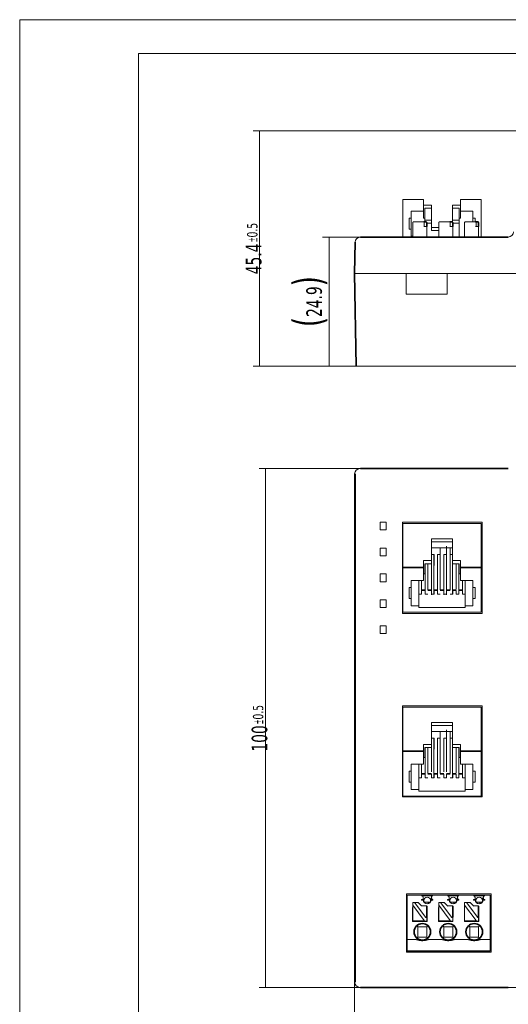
# Model space of a CAD drawing. Header units: millimetres. Extents: x -21323 to 21581, y 0 to 297.
# Tile 3 of 11: x 0 to 94, y 107 to 297. Entities that reach past the tile are written whole.
import ezdxf

# ---------------------------------------------------------------- set-up
doc = ezdxf.new("R2010")
doc.units = ezdxf.units.MM
doc.layers.add('1', color=7, linetype='Continuous')
doc.layers.add('125', color=7, linetype='Continuous')
doc.styles.add('Tahoma', font='Tahoma')

# ---------------------------------------------------------------- blocks, each defined once
blk = doc.blocks.new('_U0')
at = {"layer": '125', "color": 80, "lineweight": 13}
for p, q in [((65.65, 255.1), (58.39, 255.1)), ((59.64, 255.1), (59.64, 230.2)), ((65.86, 230.2), (58.39, 230.2))]:
    blk.add_line(p, q, dxfattribs=at)
at = {"layer": '125', "color": 80, "lineweight": 18}
for points in [[(59.64, 255.1), (60.08, 252.6), (59.2, 252.6), (59.64, 255.1)], [(59.64, 230.2), (59.2, 232.7), (60.08, 232.7), (59.64, 230.2)]]:
    blk.add_solid(points, dxfattribs=at)
at = {"layer": '125', "color": 3, "linetype": 'Continuous', "lineweight": 13, "insert": (59.26, 242.65), "char_height": 3, "attachment_point": 8, "rotation": 90, "line_spacing_factor": 0.721597, "style": 'Tahoma'}
blk.add_mtext('\\W0.7500;{\\H1.88x;(}24.9{\\H1.88x;)}', dxfattribs=at)
blk = doc.blocks.new('_U1')
at = {"layer": '125', "color": 80, "lineweight": 13}
for p, q in [((96.49, 275.6), (44.98, 275.6)), ((46.23, 275.6), (46.23, 230.2)), ((65.86, 230.2), (44.98, 230.2))]:
    blk.add_line(p, q, dxfattribs=at)
at = {"layer": '125', "color": 80, "lineweight": 18}
for points in [[(46.23, 275.6), (46.67, 273.1), (45.79, 273.1), (46.23, 275.6)], [(46.23, 230.2), (45.79, 232.7), (46.67, 232.7), (46.23, 230.2)]]:
    blk.add_solid(points, dxfattribs=at)
at = {"layer": '125', "color": 3, "linetype": 'Continuous', "lineweight": 13, "attachment_point": 8, "rotation": 90, "style": 'Tahoma'}
for s, insert, char_height, line_spacing_factor in [('\\W0.7500;\\W0.3750;%%p\\W0.7500;0.5', (45.86, 255.97), 2, 0.840784), ('\\W0.7500;45.4', (46.63, 250.89), 3, 0.721597)]:
    blk.add_mtext(s, dxfattribs=dict(at, insert=insert, char_height=char_height, line_spacing_factor=line_spacing_factor))
blk = doc.blocks.new('_U2')
at = {"layer": '125', "color": 80, "lineweight": 13}
for p, q in [((64.55, 111.45), (64.55, 95.68)), ((153.35, 111.45), (153.35, 95.68)), ((153.35, 96.93), (64.55, 96.93))]:
    blk.add_line(p, q, dxfattribs=at)
at = {"layer": '125', "color": 80, "lineweight": 18}
for points in [[(64.55, 96.93), (67.05, 97.37), (67.05, 96.49), (64.55, 96.93)], [(153.35, 96.93), (150.85, 96.49), (150.85, 97.37), (153.35, 96.93)]]:
    blk.add_solid(points, dxfattribs=at)
at = {"layer": '125', "color": 3, "linetype": 'Continuous', "lineweight": 13, "attachment_point": 8, "style": 'Tahoma'}
for s, insert, char_height, line_spacing_factor in [('\\W0.7500;88.8', (106.93, 96.53), 3, 0.721597), ('\\W0.7500;\\W0.3750;%%p\\W0.7500;0.5', (112.01, 97.33), 2, 0.840784)]:
    blk.add_mtext(s, dxfattribs=dict(at, insert=insert, char_height=char_height, line_spacing_factor=line_spacing_factor))
blk = doc.blocks.new('_U3')
at = {"layer": '125', "color": 80, "lineweight": 13}
for p, q in [((65.65, 210.45), (46.12, 210.45)), ((47.37, 210.45), (47.37, 110.45)), ((65.65, 110.45), (46.12, 110.45))]:
    blk.add_line(p, q, dxfattribs=at)
at = {"layer": '125', "color": 80, "lineweight": 18}
for points in [[(47.37, 210.45), (47.81, 207.95), (46.93, 207.95), (47.37, 210.45)], [(47.37, 110.45), (46.93, 112.95), (47.81, 112.95), (47.37, 110.45)]]:
    blk.add_solid(points, dxfattribs=at)
at = {"layer": '125', "color": 3, "linetype": 'Continuous', "lineweight": 13, "attachment_point": 8, "rotation": 90, "style": 'Tahoma'}
for s, insert, char_height, line_spacing_factor in [('\\W0.7500;\\W0.3750;%%p\\W0.7500;0.5', (46.98, 163.03), 2, 0.840784), ('\\W0.7500;100', (47.77, 158.44), 3, 0.721597)]:
    blk.add_mtext(s, dxfattribs=dict(at, insert=insert, char_height=char_height, line_spacing_factor=line_spacing_factor))

msp = doc.modelspace()

# ---------------------------------------------------------------- linework, layer by layer
at = {"layer": '1', "color": 7, "linetype": 'Continuous', "lineweight": 18}
for p, q in [((77.83, 262.32), (73.85, 262.32)), ((73.85, 262.32), (73.85, 262.16)), ((73.85, 262.16), (73.85, 255.1)), ((77.83, 262.16), (77.83, 262.32)), ((77.83, 260.08), (77.83, 262.16)), ((88.95, 262.32), (84.97, 262.32)), ((84.97, 262.32), (84.97, 262.16)), ((84.97, 262.16), (84.97, 260.08)), ((88.95, 262.16), (88.95, 262.32)), ((88.95, 255.1), (88.95, 262.16)), ((75.44, 258.73), (75.44, 260.08)), ((77.83, 260.08), (75.44, 260.08)), ((79.37, 261.23), (77.83, 261.23)), ((77.83, 258.74), (77.83, 260.08)), ((78.1, 260.64), (79.37, 260.64)), ((78.1, 258.74), (78.1, 260.64)), ((79.37, 260.64), (79.37, 261.23)), ((79.37, 258.34), (79.37, 260.64)), ((84.97, 261.23), (83.43, 261.23)), ((83.43, 261.23), (83.43, 260.64)), ((83.43, 260.64), (83.43, 258.34)), ((83.43, 260.64), (84.7, 260.64)), ((84.7, 260.64), (84.7, 258.74)), ((84.97, 260.08), (84.97, 258.74)), ((87.35, 260.08), (84.97, 260.08)), ((87.35, 260.08), (87.35, 258.73)), ((75.05, 256.62), (75.05, 258.73)), ((75.44, 258.73), (75.05, 258.73)), ((75.44, 256.62), (75.44, 258.73)), ((77.83, 258.74), (78.1, 258.74)), ((78.1, 258), (78.1, 258.74)), ((79.37, 258.34), (78.1, 258.34)), ((79.37, 257.78), (79.37, 258.34)), ((83.43, 258.34), (83.43, 257.96)), ((83.43, 258.34), (84.7, 258.34)), ((84.7, 258.74), (84.97, 258.74)), ((84.7, 258.74), (84.7, 255.1)), ((87.35, 258.73), (87.35, 258)), ((87.75, 258.73), (87.35, 258.73)), ((87.75, 258.73), (87.75, 258)), ((75.05, 256.62), (75.44, 256.62)), ((75.44, 255.27), (75.44, 256.62)), ((75.75, 257.9), (75.75, 255.1)), ((75.85, 258), (77.87, 258)), ((78.35, 258), (77.87, 258)), ((77.87, 257.1), (78.45, 257.1)), ((77.97, 257.1), (77.97, 257.9)), ((78.45, 257.9), (78.45, 257.1)), ((79.37, 257.78), (78.45, 257.78)), ((78.45, 257.1), (78.45, 255.1)), ((79.37, 256.38), (79.37, 257.78)), ((80.75, 256.96), (79.37, 256.96)), ((79.37, 256.38), (80.75, 256.38)), ((80.75, 257.9), (80.75, 255.1)), ((80.85, 258), (82.87, 258)), ((83.35, 258), (82.87, 258)), ((82.87, 257.1), (83.45, 257.1)), ((82.97, 257.1), (82.97, 257.9)), ((83.45, 257.9), (83.45, 257.1)), ((83.45, 257.78), (84.7, 257.78)), ((83.45, 257.1), (83.45, 255.1)), ((85.75, 257.9), (85.75, 255.1)), ((85.85, 258), (87.87, 258)), ((88.35, 258), (87.87, 258)), ((87.87, 257.1), (88.45, 257.1)), ((87.97, 257.1), (87.97, 257.9)), ((88.45, 257.9), (88.45, 257.1)), ((88.45, 257.1), (88.45, 255.1)), ((65.65, 255.1), (94.17, 255.1)), ((75.44, 255.27), (75.75, 255.27)), ((64.65, 254.12), (64.55, 248.1)), ((64.86, 230.2), (64.55, 248.1)), ((64.55, 248.1), (65.55, 248.1)), ((65.55, 248.1), (64.55, 248.1)), ((65.55, 248.1), (74.5, 248.1)), ((96.45, 248.1), (65.55, 248.1)), ((74.5, 244.1), (74.5, 248.1)), ((82.4, 248.1), (96.45, 248.1)), ((82.4, 248.1), (82.4, 244.1)), ((82.4, 244.1), (74.5, 244.1)), ((65.86, 230.2), (64.86, 230.2)), ((104.45, 230.2), (65.86, 230.2)), ((64.55, 209.45), (64.55, 186.4)), ((64.55, 111.45), (64.55, 209.45)), ((65.65, 210.45), (65.55, 210.45)), ((65.65, 210.45), (65.55, 210.45)), ((94.17, 210.45), (65.65, 210.45)), ((70.65, 200.15), (69.45, 200.15)), ((69.45, 198.65), (69.45, 200.15)), ((70.65, 200.15), (70.65, 198.65)), ((73.75, 200.15), (73.75, 182.55)), ((89.15, 200.15), (73.75, 200.15)), ((73.85, 199.86), (73.85, 191.79)), ((75.44, 199.86), (73.85, 199.86)), ((87.35, 199.86), (75.44, 199.86)), ((88.95, 199.86), (87.35, 199.86)), ((88.95, 191.79), (88.95, 199.86)), ((89.15, 182.55), (89.15, 200.15)), ((69.45, 198.65), (70.65, 198.65)), ((79.37, 192.71), (79.37, 196.93)), ((83.43, 196.93), (79.37, 196.93)), ((79.37, 196.34), (83.43, 196.34)), ((82.25, 187.39), (82.25, 195.53)), ((83.43, 196.93), (83.43, 192.71)), ((69.45, 193.65), (69.45, 195.15)), ((70.65, 195.15), (69.45, 195.15)), ((69.45, 193.65), (70.65, 193.65)), ((70.65, 195.15), (70.65, 193.65)), ((83.43, 195.2), (79.37, 195.2)), ((79.85, 193.9), (79.37, 193.9)), ((79.84, 187.39), (79.84, 193.9)), ((79.85, 193.9), (79.85, 191.77)), ((80.55, 193.9), (80.55, 187.1)), ((80.55, 191.77), (80.55, 193.9)), ((81.05, 193.9), (80.55, 193.9)), ((81.05, 187.1), (81.05, 195.24)), ((81.75, 193.9), (81.75, 187.39)), ((81.75, 191.77), (81.75, 193.9)), ((82.25, 193.9), (81.75, 193.9)), ((82.94, 195.24), (82.94, 187.1)), ((83.43, 193.9), (82.95, 193.9)), ((73.85, 191.79), (73.85, 191.38)), ((77.83, 191.79), (77.83, 192.71)), ((79.37, 192.71), (77.83, 192.71)), ((77.83, 191.38), (77.83, 191.79)), ((78.1, 192.11), (79.37, 192.11)), ((78.1, 190.2), (78.1, 192.11)), ((78.15, 192.11), (78.15, 187.1)), ((78.65, 187.1), (78.65, 192.11)), ((79.34, 192.11), (79.34, 187.39)), ((79.37, 192.11), (79.37, 192.71)), ((83.43, 192.71), (83.43, 192.11)), ((84.97, 192.71), (83.43, 192.71)), ((83.43, 192.11), (84.7, 192.11)), ((83.44, 187.1), (83.44, 192.11)), ((84.14, 192.11), (84.14, 187.24)), ((84.64, 187.24), (84.64, 192.11)), ((84.7, 192.11), (84.7, 190.2)), ((84.97, 192.71), (84.97, 191.79)), ((84.97, 191.79), (84.97, 191.38)), ((88.95, 191.38), (88.95, 191.79)), ((70.65, 190.15), (69.45, 190.15)), ((69.45, 188.65), (69.45, 190.15)), ((70.65, 190.15), (70.65, 188.65)), ((73.85, 191.38), (73.85, 190.99)), ((73.85, 190.99), (73.85, 182.75)), ((77.83, 190.99), (77.83, 191.38)), ((77.83, 188.88), (77.83, 190.99)), ((77.83, 190.2), (78.1, 190.2)), ((84.7, 190.2), (84.97, 190.2)), ((84.97, 191.38), (84.97, 190.99)), ((84.97, 190.99), (84.97, 188.88)), ((88.95, 190.99), (88.95, 191.38)), ((88.95, 182.75), (88.95, 190.99)), ((69.45, 188.65), (70.65, 188.65)), ((75.44, 187.52), (75.44, 188.88)), ((77.83, 188.88), (75.44, 188.88)), ((76.95, 188.88), (76.95, 187.39)), ((76.95, 184.03), (76.95, 188.88)), ((77.45, 187.39), (77.45, 188.88)), ((87.35, 188.88), (84.97, 188.88)), ((85.34, 188.88), (85.34, 187.1)), ((85.84, 187.1), (85.84, 188.88)), ((85.84, 188.88), (85.84, 184.03)), ((87.35, 188.88), (87.35, 187.52)), ((75.05, 185.39), (75.05, 187.52)), ((75.44, 187.52), (75.05, 187.52)), ((75.44, 185.39), (75.44, 187.52)), ((76.95, 186.26), (77.45, 186.26)), ((77.45, 186.26), (77.45, 187.39)), ((77.45, 186.96), (78.15, 186.96)), ((77.45, 186.96), (77.45, 186.26)), ((78.15, 186.26), (78.15, 187.1)), ((78.15, 186.26), (78.15, 186.96)), ((78.15, 186.26), (78.65, 186.26)), ((78.65, 186.96), (79.34, 186.96)), ((79.34, 186.1), (79.34, 187.39)), ((79.35, 186.26), (79.35, 186.96)), ((79.35, 186.26), (79.85, 186.26)), ((79.84, 186.26), (79.84, 187.39)), ((79.84, 186.3), (79.85, 186.3)), ((79.85, 186.96), (80.55, 186.96)), ((79.85, 186.96), (79.85, 186.26)), ((79.85, 186.3), (79.85, 186.26)), ((80.55, 186.26), (80.55, 187.1)), ((80.55, 186.26), (80.55, 186.96)), ((80.55, 186.3), (80.55, 186.3)), ((80.55, 186.26), (81.05, 186.26)), ((81.05, 186.96), (81.75, 186.96)), ((81.75, 186.1), (81.75, 187.39)), ((81.75, 186.26), (81.75, 186.96)), ((81.75, 186.26), (82.25, 186.26)), ((82.25, 186.1), (82.25, 187.39)), ((82.25, 186.96), (82.94, 186.96)), ((82.25, 186.96), (82.25, 186.26)), ((82.95, 186.26), (83.45, 186.26)), ((83.44, 186.26), (83.44, 187.1)), ((83.44, 186.3), (83.45, 186.3)), ((83.45, 186.96), (84.14, 186.96)), ((83.45, 186.96), (83.45, 186.26)), ((84.15, 186.26), (84.15, 186.96)), ((84.15, 186.26), (84.64, 186.26)), ((84.64, 186.26), (84.64, 187.24)), ((84.64, 186.96), (85.34, 186.96)), ((84.64, 186.96), (84.64, 186.26)), ((85.34, 186.26), (85.34, 187.1)), ((85.34, 186.26), (85.34, 186.96)), ((85.34, 186.26), (85.84, 186.26)), ((87.35, 187.52), (87.35, 185.39)), ((87.75, 187.52), (87.35, 187.52)), ((87.75, 187.52), (87.75, 185.39)), ((69.45, 183.65), (69.45, 185.15)), ((70.65, 185.15), (69.45, 185.15)), ((70.65, 185.15), (70.65, 183.65)), ((75.05, 185.39), (75.44, 185.39)), ((75.44, 184.03), (75.44, 185.39)), ((87.35, 185.39), (87.75, 185.39)), ((87.35, 185.39), (87.35, 184.03)), ((69.45, 183.65), (70.65, 183.65)), ((73.75, 182.55), (89.15, 182.55)), ((88.95, 182.75), (73.85, 182.75)), ((75.44, 184.03), (76.95, 184.03)), ((76.95, 183.67), (76.95, 184.03)), ((76.95, 183.67), (85.84, 183.67)), ((85.84, 184.03), (87.35, 184.03)), ((85.84, 184.03), (85.84, 183.67)), ((64.55, 178.5), (64.55, 142.4)), ((70.65, 180.15), (69.45, 180.15)), ((69.45, 180.15), (69.45, 178.65)), ((69.45, 178.65), (70.65, 178.65)), ((70.65, 178.65), (70.65, 180.15)), ((89.15, 164.75), (73.75, 164.75)), ((73.75, 164.75), (73.75, 147.15)), ((73.85, 164.45), (73.85, 156.38)), ((75.44, 164.45), (73.85, 164.45)), ((87.35, 164.45), (75.44, 164.45)), ((88.95, 164.45), (87.35, 164.45)), ((88.95, 156.38), (88.95, 164.45)), ((89.15, 147.15), (89.15, 164.75)), ((79.37, 157.3), (79.37, 161.52)), ((83.43, 161.52), (79.37, 161.52)), ((83.43, 161.52), (83.43, 157.3)), ((79.37, 160.93), (83.43, 160.93)), ((83.43, 159.79), (79.37, 159.79)), ((81.05, 151.69), (81.05, 159.83)), ((82.25, 151.98), (82.25, 160.12)), ((82.94, 159.83), (82.94, 151.69)), ((79.85, 158.49), (79.37, 158.49)), ((79.84, 151.98), (79.84, 158.49)), ((79.85, 158.49), (79.85, 156.36)), ((80.55, 158.49), (80.55, 151.69)), ((80.55, 156.36), (80.55, 158.49)), ((81.05, 158.49), (80.55, 158.49)), ((81.75, 158.49), (81.75, 151.98)), ((81.75, 156.36), (81.75, 158.49)), ((82.25, 158.49), (81.75, 158.49)), ((83.43, 158.49), (82.95, 158.49)), ((73.85, 156.38), (73.85, 155.97)), ((73.85, 155.97), (73.85, 155.58)), ((77.83, 156.38), (77.83, 157.3)), ((79.37, 157.3), (77.83, 157.3)), ((77.83, 155.97), (77.83, 156.38)), ((77.83, 155.58), (77.83, 155.97)), ((78.1, 156.7), (79.37, 156.7)), ((78.1, 154.79), (78.1, 156.7)), ((78.15, 156.7), (78.15, 151.69)), ((78.65, 151.69), (78.65, 156.7)), ((79.34, 156.7), (79.34, 151.98)), ((79.37, 156.7), (79.37, 157.3)), ((83.43, 157.3), (83.43, 156.7)), ((84.97, 157.3), (83.43, 157.3)), ((83.43, 156.7), (84.7, 156.7)), ((83.44, 151.69), (83.44, 156.7)), ((84.14, 156.7), (84.14, 151.83)), ((84.64, 151.83), (84.64, 156.7)), ((84.7, 156.7), (84.7, 154.79)), ((84.97, 157.3), (84.97, 156.38)), ((84.97, 156.38), (84.97, 155.97)), ((84.97, 155.97), (84.97, 155.58)), ((88.95, 155.97), (88.95, 156.38)), ((88.95, 155.58), (88.95, 155.97)), ((73.85, 155.58), (73.85, 147.34)), ((77.83, 153.47), (77.83, 155.58)), ((77.83, 154.79), (78.1, 154.79)), ((84.7, 154.79), (84.97, 154.79)), ((84.97, 155.58), (84.97, 153.47)), ((88.95, 147.34), (88.95, 155.58)), ((75.05, 149.98), (75.05, 152.11)), ((75.44, 152.11), (75.05, 152.11)), ((75.44, 152.11), (75.44, 153.47)), ((77.83, 153.47), (75.44, 153.47)), ((75.44, 149.98), (75.44, 152.11)), ((76.95, 153.47), (76.95, 151.98)), ((76.95, 148.62), (76.95, 153.47)), ((77.45, 151.98), (77.45, 153.47)), ((77.45, 150.85), (77.45, 151.98)), ((79.84, 150.85), (79.84, 151.98)), ((87.35, 153.47), (84.97, 153.47)), ((85.34, 153.47), (85.34, 151.69)), ((85.84, 151.69), (85.84, 153.47)), ((85.84, 153.47), (85.84, 148.62)), ((87.35, 153.47), (87.35, 152.11)), ((87.35, 152.11), (87.35, 149.98)), ((87.75, 152.11), (87.35, 152.11)), ((87.75, 152.11), (87.75, 149.98)), ((75.05, 149.98), (75.44, 149.98)), ((75.44, 148.62), (75.44, 149.98)), ((76.95, 150.85), (77.45, 150.85)), ((77.45, 151.55), (78.15, 151.55)), ((77.45, 151.55), (77.45, 150.85)), ((78.15, 150.85), (78.15, 151.69)), ((78.15, 150.85), (78.15, 151.55)), ((78.15, 150.85), (78.65, 150.85)), ((78.65, 151.55), (79.34, 151.55)), ((79.35, 150.85), (79.35, 151.55)), ((79.35, 150.85), (79.85, 150.85)), ((79.84, 150.89), (79.85, 150.89)), ((79.85, 151.55), (80.55, 151.55)), ((79.85, 151.55), (79.85, 150.85)), ((79.85, 150.89), (79.85, 150.85)), ((80.55, 150.85), (80.55, 151.69)), ((80.55, 150.85), (80.55, 151.55)), ((80.55, 150.89), (80.55, 150.89)), ((80.55, 150.85), (81.05, 150.85)), ((81.05, 151.55), (81.75, 151.55)), ((81.75, 150.85), (81.75, 151.55)), ((81.75, 150.85), (82.25, 150.85)), ((82.25, 151.55), (82.94, 151.55)), ((82.25, 151.55), (82.25, 150.85)), ((82.95, 150.85), (83.45, 150.85)), ((83.44, 150.85), (83.44, 151.69)), ((83.44, 150.89), (83.45, 150.89)), ((83.45, 151.55), (84.14, 151.55)), ((83.45, 151.55), (83.45, 150.85)), ((84.15, 150.85), (84.15, 151.55)), ((84.15, 150.85), (84.64, 150.85)), ((84.64, 150.85), (84.64, 151.83)), ((84.64, 151.55), (85.34, 151.55)), ((84.64, 151.55), (84.64, 150.85)), ((85.34, 150.85), (85.34, 151.69)), ((85.34, 150.85), (85.34, 151.55)), ((85.34, 150.85), (85.84, 150.85)), ((87.35, 149.98), (87.75, 149.98)), ((87.35, 149.98), (87.35, 148.62)), ((75.44, 148.62), (76.95, 148.62)), ((76.95, 148.26), (76.95, 148.62)), ((76.95, 148.26), (85.84, 148.26)), ((85.84, 148.62), (87.35, 148.62)), ((85.84, 148.62), (85.84, 148.26)), ((73.75, 147.15), (89.15, 147.15)), ((88.95, 147.34), (73.85, 147.34)), ((64.55, 134.5), (64.55, 111.45)), ((74.55, 128.45), (74.55, 117.25)), ((90.85, 128.45), (74.55, 128.45)), ((74.7, 127.65), (74.55, 127.65)), ((74.7, 128.25), (75.7, 128.25)), ((74.7, 128.25), (74.7, 127.25)), ((74.7, 127.25), (74.7, 119.65)), ((75.7, 128.25), (80.7, 128.25)), ((79.65, 128.12), (77.45, 128.12)), ((77.75, 127.28), (77.45, 127.25)), ((77.75, 127.35), (77.75, 127.74)), ((79.35, 127.74), (79.35, 127.35)), ((79.35, 127.28), (79.65, 127.25)), ((80.7, 128.25), (85.7, 128.25)), ((84.65, 128.12), (82.45, 128.12)), ((82.75, 127.28), (82.45, 127.25)), ((82.75, 127.35), (82.75, 127.74)), ((84.35, 127.74), (84.35, 127.35)), ((84.35, 127.28), (84.65, 127.25)), ((85.7, 128.25), (90.7, 128.25)), ((89.65, 128.12), (87.45, 128.12)), ((87.75, 127.28), (87.45, 127.25)), ((87.75, 127.35), (87.75, 127.74)), ((89.35, 127.74), (89.35, 127.35)), ((89.35, 127.28), (89.65, 127.25)), ((90.7, 127.25), (90.7, 128.25)), ((90.7, 127.25), (90.7, 119.65)), ((90.85, 117.25), (90.85, 128.45)), ((74.55, 126.31), (74.7, 126.31)), ((75.7, 125.85), (75.7, 123.15)), ((75.7, 125.85), (75.75, 125.85)), ((75.75, 126.8), (75.75, 126.3)), ((75.75, 126.8), (76.12, 126.8)), ((75.75, 123.2), (75.75, 126.3)), ((75.75, 126.3), (75.85, 126)), ((75.75, 126.3), (77.95, 123.36)), ((78.27, 123.94), (76.12, 126.8)), ((76.12, 126.8), (76.32, 126.7)), ((76.12, 126.8), (76.81, 126.8)), ((76.88, 126.77), (77.45, 126.2)), ((77.45, 126.2), (77.41, 126.1)), ((77.45, 126.2), (78.35, 126.2)), ((77.97, 126.9), (79.12, 126.9)), ((78.7, 126.85), (78, 126.85)), ((78, 126.85), (78.7, 126.85)), ((78.45, 126.1), (78.45, 124)), ((78.45, 125.85), (78.5, 125.85)), ((78.5, 125.85), (78.5, 123.15)), ((78.7, 126.57), (78.7, 126.85)), ((80.7, 125.85), (80.75, 125.85)), ((80.7, 125.85), (80.7, 123.15)), ((80.75, 126.8), (80.75, 126.3)), ((80.75, 126.8), (81.12, 126.8)), ((80.75, 123.2), (80.75, 126.3)), ((80.75, 126.3), (80.85, 126)), ((80.75, 126.3), (82.95, 123.36)), ((81.12, 126.8), (81.81, 126.8)), ((81.12, 126.8), (81.32, 126.7)), ((83.27, 123.94), (81.12, 126.8)), ((81.88, 126.77), (82.45, 126.2)), ((82.45, 126.2), (82.41, 126.1)), ((82.45, 126.2), (83.35, 126.2)), ((82.97, 126.9), (84.12, 126.9)), ((83.7, 126.85), (83, 126.85)), ((83, 126.85), (83.7, 126.85)), ((83.45, 126.1), (83.45, 124)), ((83.45, 125.85), (83.5, 125.85)), ((83.5, 125.85), (83.5, 123.15)), ((83.7, 126.57), (83.7, 126.85)), ((85.7, 125.85), (85.75, 125.85)), ((85.7, 125.85), (85.7, 123.15)), ((85.75, 126.8), (86.12, 126.8)), ((85.75, 126.8), (85.75, 126.3)), ((85.75, 123.2), (85.75, 126.3)), ((85.75, 126.3), (85.85, 126)), ((85.75, 126.3), (87.95, 123.36)), ((86.12, 126.8), (86.81, 126.8)), ((86.12, 126.8), (86.32, 126.7)), ((88.27, 123.94), (86.12, 126.8)), ((86.88, 126.77), (87.45, 126.2)), ((87.45, 126.2), (87.41, 126.1)), ((87.45, 126.2), (88.35, 126.2)), ((87.97, 126.9), (89.12, 126.9)), ((88.7, 126.85), (88, 126.85)), ((88, 126.85), (88.7, 126.85)), ((88.45, 126.1), (88.45, 124)), ((88.45, 125.85), (88.5, 125.85)), ((88.5, 125.85), (88.5, 123.15)), ((88.7, 126.57), (88.7, 126.85)), ((78.45, 124.17), (78.5, 124.17)), ((78.45, 124), (78.45, 123.2)), ((83.45, 124.17), (83.5, 124.17)), ((83.45, 124), (83.45, 123.2)), ((88.45, 124.17), (88.5, 124.17)), ((88.45, 124), (88.45, 123.2)), ((78.5, 123.15), (75.7, 123.15)), ((75.75, 123.2), (75.85, 123.3)), ((77.87, 123.2), (75.75, 123.2)), ((76.1, 123.15), (76.1, 123.2)), ((76.75, 122.15), (76.55, 122.36)), ((76.75, 122.15), (78.45, 122.15)), ((76.75, 120.15), (76.75, 122.15)), ((77.87, 123.2), (78.45, 123.2)), ((78.45, 122.15), (78.65, 122.36)), ((78.45, 120.15), (78.45, 122.15)), ((83.5, 123.15), (80.7, 123.15)), ((80.75, 123.2), (80.85, 123.3)), ((82.87, 123.2), (80.75, 123.2)), ((81.1, 123.15), (81.1, 123.2)), ((81.75, 122.15), (81.55, 122.36)), ((81.75, 122.15), (83.45, 122.15)), ((81.75, 120.15), (81.75, 122.15)), ((82.87, 123.2), (83.45, 123.2)), ((83.45, 122.15), (83.65, 122.36)), ((83.45, 120.15), (83.45, 122.15)), ((88.5, 123.15), (85.7, 123.15)), ((85.75, 123.2), (85.85, 123.3)), ((87.87, 123.2), (85.75, 123.2)), ((86.1, 123.15), (86.1, 123.2)), ((86.75, 122.15), (86.55, 122.36)), ((86.75, 122.15), (88.45, 122.15)), ((86.75, 120.15), (86.75, 122.15)), ((87.87, 123.2), (88.45, 123.2)), ((88.45, 122.15), (88.65, 122.36)), ((88.45, 120.15), (88.45, 122.15)), ((74.7, 119.65), (74.7, 118.11)), ((76.43, 119.65), (74.7, 119.65)), ((76.75, 120.15), (76.55, 119.95)), ((78.45, 120.15), (76.75, 120.15)), ((78.65, 119.95), (78.45, 120.15)), ((81.43, 119.65), (78.77, 119.65)), ((81.75, 120.15), (81.55, 119.95)), ((83.45, 120.15), (81.75, 120.15)), ((83.65, 119.95), (83.45, 120.15)), ((86.43, 119.65), (83.77, 119.65)), ((86.75, 120.15), (86.55, 119.95)), ((88.45, 120.15), (86.75, 120.15)), ((88.65, 119.95), (88.45, 120.15)), ((90.7, 119.65), (88.77, 119.65)), ((90.7, 118.11), (90.7, 119.65)), ((74.7, 119.39), (74.55, 119.39)), ((74.55, 118.05), (74.7, 118.05)), ((74.7, 118.11), (74.7, 117.45)), ((90.7, 117.45), (90.7, 118.11)), ((74.55, 117.25), (90.85, 117.25)), ((75.7, 117.45), (74.7, 117.45)), ((80.7, 117.45), (75.7, 117.45)), ((85.7, 117.45), (80.7, 117.45)), ((90.7, 117.45), (85.7, 117.45)), ((65.55, 110.45), (65.65, 110.45)), ((65.65, 110.45), (65.55, 110.45)), ((65.65, 110.45), (94.17, 110.45)), ((96.17, 110.45), (94.17, 110.45))]:
    msp.add_line(p, q, dxfattribs=at)
at = {"layer": '1', "color": 92, "linetype": 'Continuous', "lineweight": 35}
for p, q in [((77.87, 258), (78.35, 258)), ((78.45, 257.1), (78.45, 257.9)), ((82.87, 258), (83.35, 258)), ((83.45, 257.1), (83.45, 257.9)), ((87.87, 258), (88.35, 258)), ((88.45, 257.1), (88.45, 257.9)), ((65.65, 255.1), (94.17, 255.1)), ((64.55, 248.1), (64.65, 254.12)), ((64.86, 230.2), (64.55, 248.1)), ((64.67, 209.45), (64.67, 111.45)), ((94.17, 210.45), (65.65, 210.45)), ((73.85, 191.39), (77.83, 191.39)), ((88.95, 191.39), (84.97, 191.39)), ((77.45, 187.01), (78.15, 187.01)), ((78.65, 187.01), (79.34, 187.01)), ((79.84, 187.01), (80.55, 187.01)), ((81.05, 187.01), (81.75, 187.01)), ((82.25, 187.01), (82.94, 187.01)), ((83.44, 187.01), (84.14, 187.01)), ((84.64, 187.01), (85.34, 187.01)), ((73.85, 155.98), (77.83, 155.98)), ((88.95, 155.98), (84.97, 155.98)), ((77.45, 151.6), (78.15, 151.6)), ((78.65, 151.6), (79.34, 151.6)), ((79.84, 151.6), (80.55, 151.6)), ((81.05, 151.6), (81.75, 151.6)), ((82.25, 151.6), (82.94, 151.6)), ((83.44, 151.6), (84.14, 151.6)), ((84.64, 151.6), (85.34, 151.6)), ((79.35, 127.74), (79.35, 127.36)), ((84.35, 127.74), (84.35, 127.36)), ((89.35, 127.74), (89.35, 127.36)), ((78.45, 124), (78.45, 126.1)), ((83.45, 124), (83.45, 126.1)), ((88.45, 124), (88.45, 126.1)), ((75.75, 123.2), (77.87, 123.2)), ((80.75, 123.2), (82.87, 123.2)), ((85.75, 123.2), (87.87, 123.2)), ((74.7, 117.45), (75.7, 117.45)), ((75.7, 117.45), (80.7, 117.45)), ((80.7, 117.45), (85.7, 117.45)), ((85.7, 117.45), (90.7, 117.45)), ((65.65, 110.45), (94.17, 110.45))]:
    msp.add_line(p, q, dxfattribs=at)
at = {"layer": '1', "color": 7, "linetype": 'Continuous', "lineweight": 18}
for centre, radius, start, end in [((75.85, 257.9), 0.1, 89.9999, 180), ((77.87, 257.9), 0.1, 0, 90), ((78.35, 257.9), 0.1, 30.7162, 90), ((78.35, 257.9), 0.1, 0, 30.7162), ((80.85, 257.9), 0.1, 89.9999, 180), ((82.87, 257.9), 0.1, 0, 90), ((83.35, 257.9), 0.1, 30.7162, 90), ((83.35, 257.9), 0.1, 0, 30.7162), ((85.85, 257.9), 0.1, 89.9999, 180), ((87.87, 257.9), 0.1, 0, 90), ((88.35, 257.9), 0.1, 30.7162, 90), ((88.35, 257.9), 0.1, 0, 30.7162), ((65.65, 254.1), 1, 90, 179), ((94.17, 256.1), 1, 270, 359), ((78.55, 127.35), 0.8, 185.2159, 270), ((78.55, 127.2), 0.65, 360, 180), ((78.55, 127.2), 0.65, 180, 270), ((78.55, 127.35), 0.8, 270, 354.7841), ((78.55, 127.2), 0.65, 270, 360), ((83.55, 127.35), 0.8, 185.2159, 270), ((83.55, 127.2), 0.65, 0, 180), ((83.55, 127.2), 0.65, 180, 270), ((83.55, 127.35), 0.8, 270, 354.7841), ((83.55, 127.2), 0.65, 270, 360), ((88.55, 127.35), 0.8, 185.2159, 270), ((88.55, 127.2), 0.65, 0, 180), ((88.55, 127.2), 0.65, 180, 270), ((88.55, 127.35), 0.8, 270, 354.7841), ((88.55, 127.2), 0.65, 270, 360), ((76.81, 126.7), 0.1, 51.1185, 90), ((76.81, 126.7), 0.1, 45, 51.1185), ((78.35, 126.1), 0.1, 83.8463, 90), ((78.35, 126.1), 0.1, 360, 83.8463), ((78.7, 126.35), 0.5, 50.7938, 90), ((81.81, 126.7), 0.1, 51.1185, 90), ((81.81, 126.7), 0.1, 45, 51.1185), ((83.35, 126.1), 0.1, 83.8463, 90), ((83.35, 126.1), 0.1, 360, 83.8463), ((83.7, 126.35), 0.5, 50.7938, 90), ((86.81, 126.7), 0.1, 51.1185, 90), ((86.81, 126.7), 0.1, 45, 51.1185), ((88.35, 126.1), 0.1, 83.8463, 90), ((88.35, 126.1), 0.1, 360, 83.8463), ((88.7, 126.35), 0.5, 50.7938, 90), ((78.35, 124), 0.1, 216.87, 329.2838), ((78.35, 124), 0.1, 329.2838, 0), ((83.35, 124), 0.1, 216.87, 329.2838), ((83.35, 124), 0.1, 329.2838, 0), ((88.35, 124), 0.1, 216.87, 329.2838), ((88.35, 124), 0.1, 329.2838, 0), ((77.6, 121.15), 1.6, 91.4164, 270), ((77.6, 121.15), 1.6, 90, 91.4164), ((77.6, 121.15), 1.6, 271.4164, 90), ((77.87, 123.3), 0.1, 270, 316.9764), ((77.87, 123.3), 0.1, 316.9764, 36.8691), ((82.6, 121.15), 1.6, 91.4164, 270), ((82.6, 121.15), 1.6, 90, 91.4164), ((82.6, 121.15), 1.6, 271.4164, 90), ((82.87, 123.3), 0.1, 270, 316.9764), ((82.87, 123.3), 0.1, 316.9764, 36.8691), ((87.6, 121.15), 1.6, 91.4164, 270), ((87.6, 121.15), 1.6, 90, 91.4164), ((87.6, 121.15), 1.6, 271.4164, 90), ((87.87, 123.3), 0.1, 270, 316.9764), ((87.87, 123.3), 0.1, 316.9764, 36.8691), ((77.6, 121.15), 1.6, 270, 271.4164), ((82.6, 121.15), 1.6, 270, 271.4164), ((87.6, 121.15), 1.6, 270, 271.4164)]:
    msp.add_arc(centre, radius, start, end, dxfattribs=at)
at = {"layer": '1', "color": 92, "linetype": 'Continuous', "lineweight": 35}
for centre, start, end in [((77.6, 121.15), 90, 270), ((77.6, 121.15), 270, 90), ((82.6, 121.15), 90, 270), ((82.6, 121.15), 270, 90), ((87.6, 121.15), 90, 270), ((87.6, 121.15), 270, 90)]:
    msp.add_arc(centre, 1.6, start, end, dxfattribs=at)
at = {"layer": '1', "color": 7, "linetype": 'Continuous', "lineweight": 18}
for centre, major_axis, ratio, start_param, end_param in [((65.55, 209.45), (-1, 0), 0.999848, 4.712389, 6.283185), ((65.55, 209.45), (-1, 0), 0.999848, 4.712389, 6.283185), ((77.45, 127.35), (-0.3, 0), 0.142857, 3.141593, 4.712389), ((79.65, 127.35), (-0.3, 0), 0.142857, 4.712389, 6.283185), ((82.45, 127.35), (-0.3, 0), 0.142857, 3.141593, 4.712389), ((84.65, 127.35), (-0.3, 0), 0.142857, 4.712389, 6.283185), ((87.45, 127.35), (-0.3, 0), 0.142857, 3.141593, 4.712389), ((89.65, 127.35), (-0.3, 0), 0.142857, 4.712389, 6.283185), ((65.55, 111.45), (-1, 0), 0.999848, 0, 1.570796), ((65.55, 111.45), (-1, 0), 0.999848, 0, 1.570796)]:
    msp.add_ellipse(centre, major_axis=major_axis, ratio=ratio, start_param=start_param, end_param=end_param, dxfattribs=at)
for points in [[(77.45, 128.12), (77.46, 128.12), (77.49, 128.12), (77.54, 128.11), (77.58, 128.09), (77.62, 128.06), (77.65, 128.03), (77.68, 127.99), (77.71, 127.94), (77.73, 127.88), (77.75, 127.82), (77.75, 127.77), (77.75, 127.74)], [(77.45, 127.25), (77.45, 127.27), (77.45, 127.3), (77.45, 127.35), (77.45, 127.38), (77.45, 127.4)], [(77.75, 127.28), (77.75, 127.31), (77.75, 127.33), (77.75, 127.35)], [(79.65, 128.12), (79.63, 128.12), (79.61, 128.12), (79.56, 128.11), (79.52, 128.09), (79.48, 128.06), (79.45, 128.03), (79.42, 127.99), (79.39, 127.94), (79.37, 127.88), (79.35, 127.82), (79.35, 127.77), (79.35, 127.74)], [(79.35, 127.35), (79.35, 127.33), (79.35, 127.31), (79.35, 127.28)], [(79.65, 127.4), (79.65, 127.38), (79.65, 127.35), (79.65, 127.3), (79.65, 127.27), (79.65, 127.25)], [(82.45, 128.12), (82.46, 128.12), (82.49, 128.12), (82.54, 128.11), (82.58, 128.09), (82.62, 128.06), (82.65, 128.03), (82.68, 127.99), (82.71, 127.94), (82.73, 127.88), (82.75, 127.82), (82.75, 127.77), (82.75, 127.74)], [(82.45, 127.25), (82.45, 127.27), (82.45, 127.3), (82.45, 127.35), (82.45, 127.38), (82.45, 127.4)], [(82.75, 127.28), (82.75, 127.31), (82.75, 127.33), (82.75, 127.35)], [(84.65, 128.12), (84.63, 128.12), (84.61, 128.12), (84.56, 128.11), (84.52, 128.09), (84.48, 128.06), (84.45, 128.03), (84.42, 127.99), (84.39, 127.94), (84.37, 127.88), (84.35, 127.82), (84.35, 127.77), (84.35, 127.74)], [(84.35, 127.35), (84.35, 127.33), (84.35, 127.31), (84.35, 127.28)], [(84.65, 127.4), (84.65, 127.38), (84.65, 127.35), (84.65, 127.3), (84.65, 127.27), (84.65, 127.25)], [(87.45, 128.12), (87.46, 128.12), (87.49, 128.12), (87.54, 128.11), (87.58, 128.09), (87.62, 128.06), (87.65, 128.03), (87.68, 127.99), (87.71, 127.94), (87.73, 127.88), (87.75, 127.82), (87.75, 127.77), (87.75, 127.74)], [(87.45, 127.25), (87.45, 127.27), (87.45, 127.3), (87.45, 127.35), (87.45, 127.38), (87.45, 127.4)], [(87.75, 127.28), (87.75, 127.31), (87.75, 127.33), (87.75, 127.35)], [(89.65, 128.12), (89.63, 128.12), (89.61, 128.12), (89.56, 128.11), (89.52, 128.09), (89.48, 128.06), (89.45, 128.03), (89.42, 127.99), (89.39, 127.94), (89.37, 127.88), (89.35, 127.82), (89.35, 127.77), (89.35, 127.74)], [(89.35, 127.35), (89.35, 127.33), (89.35, 127.31), (89.35, 127.28)], [(89.65, 127.4), (89.65, 127.38), (89.65, 127.35), (89.65, 127.3), (89.65, 127.27), (89.65, 127.25)], [(77.6, 119.45), (77.55, 119.45), (77.45, 119.45), (77.31, 119.47), (77.19, 119.48), (77.09, 119.5), (76.99, 119.52), (76.9, 119.55), (76.82, 119.57), (76.75, 119.59), (76.69, 119.6), (76.63, 119.62), (76.57, 119.63), (76.52, 119.64), (76.47, 119.65), (76.45, 119.65), (76.43, 119.65)], [(78.77, 119.65), (78.75, 119.65), (78.72, 119.65), (78.67, 119.64), (78.62, 119.63), (78.56, 119.62), (78.5, 119.6), (78.42, 119.58), (78.35, 119.56), (78.26, 119.54), (78.16, 119.51), (78.05, 119.49), (77.93, 119.47), (77.8, 119.46), (77.7, 119.45), (77.64, 119.45)], [(82.6, 119.45), (82.55, 119.45), (82.45, 119.45), (82.31, 119.47), (82.19, 119.48), (82.09, 119.5), (81.99, 119.52), (81.9, 119.55), (81.82, 119.57), (81.75, 119.59), (81.69, 119.6), (81.63, 119.62), (81.57, 119.63), (81.52, 119.64), (81.47, 119.65), (81.45, 119.65), (81.43, 119.65)], [(83.77, 119.65), (83.75, 119.65), (83.72, 119.65), (83.67, 119.64), (83.62, 119.63), (83.56, 119.62), (83.5, 119.6), (83.42, 119.58), (83.35, 119.56), (83.26, 119.54), (83.16, 119.51), (83.05, 119.49), (82.93, 119.47), (82.8, 119.46), (82.7, 119.45), (82.64, 119.45)], [(87.6, 119.45), (87.55, 119.45), (87.45, 119.45), (87.31, 119.47), (87.19, 119.48), (87.09, 119.5), (86.99, 119.52), (86.9, 119.55), (86.82, 119.57), (86.75, 119.59), (86.69, 119.6), (86.63, 119.62), (86.57, 119.63), (86.52, 119.64), (86.47, 119.65), (86.45, 119.65), (86.43, 119.65)], [(88.77, 119.65), (88.75, 119.65), (88.72, 119.65), (88.67, 119.64), (88.62, 119.63), (88.56, 119.62), (88.5, 119.6), (88.42, 119.58), (88.35, 119.56), (88.26, 119.54), (88.16, 119.51), (88.05, 119.49), (87.93, 119.47), (87.8, 119.46), (87.7, 119.45), (87.64, 119.45)], [(77.6, 119.45), (77.61, 119.45), (77.63, 119.45), (77.64, 119.45)], [(82.6, 119.45), (82.61, 119.45), (82.63, 119.45), (82.64, 119.45)], [(87.6, 119.45), (87.61, 119.45), (87.63, 119.45), (87.64, 119.45)]]:
    msp.add_open_spline(points, degree=3, dxfattribs=at)
for points in [[(76.81, 126.7), (76.82, 126.71), (76.83, 126.72), (76.84, 126.74), (76.85, 126.74), (76.86, 126.76), (76.87, 126.76), (76.88, 126.77), (76.88, 126.77), (76.88, 126.77)], [(81.81, 126.7), (81.82, 126.71), (81.83, 126.72), (81.84, 126.74), (81.85, 126.74), (81.86, 126.76), (81.87, 126.76), (81.88, 126.77), (81.88, 126.77), (81.88, 126.77)], [(86.81, 126.7), (86.82, 126.71), (86.83, 126.72), (86.84, 126.74), (86.85, 126.74), (86.86, 126.76), (86.87, 126.76), (86.88, 126.77), (86.88, 126.77), (86.88, 126.77)]]:
    msp.add_open_spline(points, degree=3, knots=[0, 0, 0, 0, 0.25, 0.25, 0.5, 0.5, 0.75, 0.75, 1, 1, 1, 1], dxfattribs=at)
at = {"layer": '125', "color": 3, "linetype": 'Continuous', "lineweight": 13}
for q in [(0, 0), (210, 297)]:
    msp.add_line((0, 297), q, dxfattribs=at)
at = {"layer": '125', "color": 7, "linetype": 'Continuous', "lineweight": 18}
for q in [(202.88, 290.49), (22.88, 6.5)]:
    msp.add_line((22.88, 290.49), q, dxfattribs=at)

# ---------------------------------------------------------------- block references
at = {"layer": '125', "color": 3, "linetype": 'Continuous', "lineweight": 13}
for name in ['_U1', '_U0', '_U3', '_U2']:
    msp.add_blockref(name, (0, 0), dxfattribs=at)

doc.saveas('drawing.dxf')
